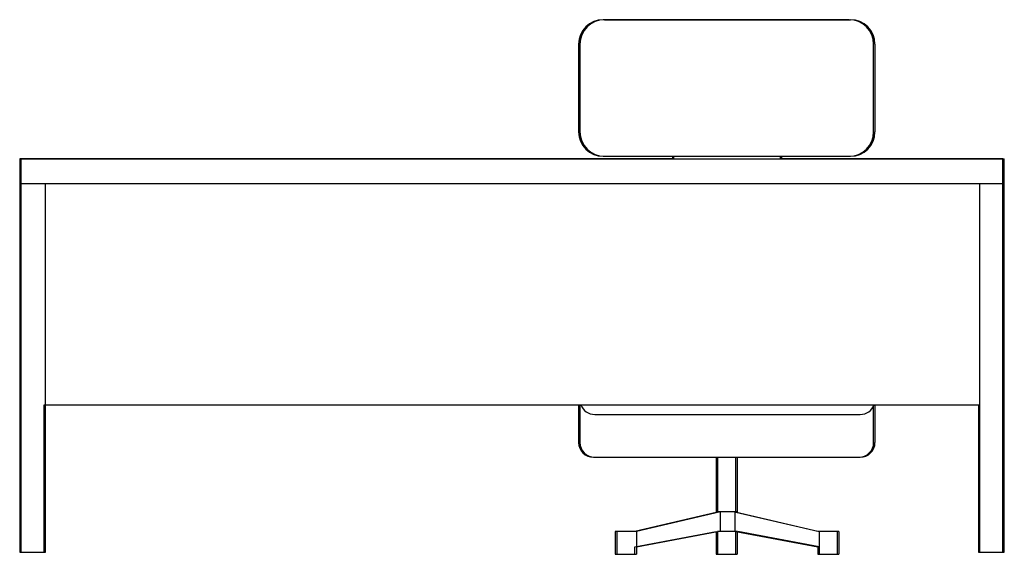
# Model space of a CAD drawing. Extents: x 3.82 to 5.83, y -2.34 to -1.25.
import ezdxf

# ---------------------------------------------------------------- set-up
doc = ezdxf.new("R2010")
doc.units = 0
doc.header["$MEASUREMENT"] = 0
doc.layers.get('0').update_dxf_attribs({"linetype": 'CONTINUOUS'})

msp = doc.modelspace()

# ---------------------------------------------------------------- linework, layer by layer
for p, q in [((5.5099, -1.2535), (5.0099, -1.2535)), ((5.0126, -1.2535), (5.5126, -1.2535)), ((4.9599, -1.3035), (4.9599, -1.4814)), ((4.9626, -1.3035), (4.9626, -1.4814)), ((5.5599, -1.4814), (5.5599, -1.3035)), ((5.5626, -1.3035), (5.5626, -1.4814)), ((5.1505, -1.5367), (3.8229, -1.5367)), ((3.8229, -1.5367), (3.8229, -2.3367)), ((3.8257, -1.5367), (5.8257, -1.5367)), ((3.8257, -2.3367), (3.8257, -1.5367)), ((5.0099, -1.5314), (5.1505, -1.5314)), ((5.0126, -1.5314), (5.5126, -1.5314)), ((5.1505, -1.5314), (5.1505, -1.5367)), ((5.1532, -1.5367), (5.1532, -1.5314)), ((5.3705, -1.5367), (5.3705, -1.5314)), ((5.3705, -1.5314), (5.5099, -1.5314)), ((5.8229, -1.5367), (5.3705, -1.5367)), ((5.3732, -1.5367), (5.3732, -1.5314)), ((5.8229, -2.3367), (5.8229, -1.5367)), ((5.8257, -2.3367), (5.8257, -1.5367)), ((3.8257, -1.5867), (5.8257, -1.5867)), ((3.8757, -2.3367), (3.8757, -1.5867)), ((5.7757, -2.3367), (5.7757, -1.5867)), ((3.8729, -2.3367), (3.8729, -2.0367)), ((3.8729, -2.0367), (4.9599, -2.0367)), ((3.8757, -2.0367), (5.7757, -2.0367)), ((4.9599, -2.0367), (4.9599, -2.1135)), ((4.9626, -2.0367), (4.9626, -2.1135)), ((5.5599, -2.1135), (5.5599, -2.0367)), ((5.5599, -2.0367), (5.7729, -2.0367)), ((5.5626, -2.0367), (5.5626, -2.1135)), ((5.7729, -2.0367), (5.7729, -2.3367)), ((4.9926, -2.0566), (5.5326, -2.0566)), ((4.9899, -2.1435), (5.2399, -2.1435)), ((4.9926, -2.1435), (5.5326, -2.1435)), ((5.2399, -2.1435), (5.2399, -2.2561)), ((5.2426, -2.1435), (5.2826, -2.1435)), ((5.2426, -2.1435), (5.2426, -2.2548)), ((5.2799, -2.2558), (5.2799, -2.1435)), ((5.2799, -2.1435), (5.5299, -2.1435)), ((5.2826, -2.1435), (5.2826, -2.2548)), ((5.2399, -2.2561), (5.0744, -2.2948)), ((5.2482, -2.2548), (5.0772, -2.2948)), ((5.2826, -2.2548), (5.2426, -2.2548)), ((5.2482, -2.2948), (5.2482, -2.2548)), ((5.2782, -2.2548), (5.4492, -2.2948)), ((5.2782, -2.2948), (5.2782, -2.2548)), ((5.4465, -2.2948), (5.2799, -2.2558)), ((5.0744, -2.2948), (5.0344, -2.2948)), ((5.0344, -2.2948), (5.0344, -2.341)), ((5.0372, -2.2948), (5.0372, -2.341)), ((5.0772, -2.2948), (5.0372, -2.2948)), ((5.0744, -2.3256), (5.2399, -2.2948)), ((5.0772, -2.3256), (5.2426, -2.2948)), ((5.0772, -2.2948), (5.0772, -2.341)), ((5.2399, -2.2948), (5.2399, -2.341)), ((5.2426, -2.2948), (5.2426, -2.341)), ((5.2826, -2.2948), (5.2426, -2.2948)), ((5.2799, -2.341), (5.2799, -2.2946)), ((5.2799, -2.2946), (5.4465, -2.3256)), ((5.2826, -2.2948), (5.2826, -2.341)), ((5.4492, -2.3256), (5.2838, -2.2948)), ((5.4865, -2.2948), (5.4465, -2.2948)), ((5.4492, -2.2948), (5.4492, -2.341)), ((5.4892, -2.2948), (5.4492, -2.2948)), ((5.4865, -2.341), (5.4865, -2.2948)), ((5.4892, -2.2948), (5.4892, -2.341)), ((3.8229, -2.3367), (3.8729, -2.3367)), ((3.8257, -2.3367), (3.8757, -2.3367)), ((5.0344, -2.341), (5.0744, -2.341)), ((5.0372, -2.341), (5.0772, -2.341)), ((5.0744, -2.341), (5.0744, -2.3256)), ((5.2399, -2.341), (5.2799, -2.341)), ((5.2426, -2.341), (5.2826, -2.341)), ((5.4465, -2.3256), (5.4465, -2.341)), ((5.4465, -2.341), (5.4865, -2.341)), ((5.4492, -2.341), (5.4892, -2.341)), ((5.7729, -2.3367), (5.8229, -2.3367)), ((5.7757, -2.3367), (5.8257, -2.3367))]:
    msp.add_line(p, q)
for centre, radius, start, end in [((5.0099, -1.3035), 0.05, 90, 180), ((5.0126, -1.3035), 0.05, 90, 180), ((5.5099, -1.3035), 0.05, 0, 90), ((5.5126, -1.3035), 0.05, 0, 90), ((5.0099, -1.4814), 0.05, 180, 270), ((5.0126, -1.4814), 0.05, 180, 270), ((5.5099, -1.4814), 0.05, 270, 0), ((5.5126, -1.4814), 0.05, 270, 0), ((4.9926, -2.0266), 0.03, 199.5809, 270), ((5.5326, -2.0266), 0.03, 270, 340.4191), ((4.9899, -2.1135), 0.03, 180, 270), ((4.9926, -2.1135), 0.03, 180, 270), ((5.5299, -2.1135), 0.03, 270, 0), ((5.5326, -2.1135), 0.03, 270, 360)]:
    msp.add_arc(centre, radius, start, end)

doc.saveas('drawing.dxf')
